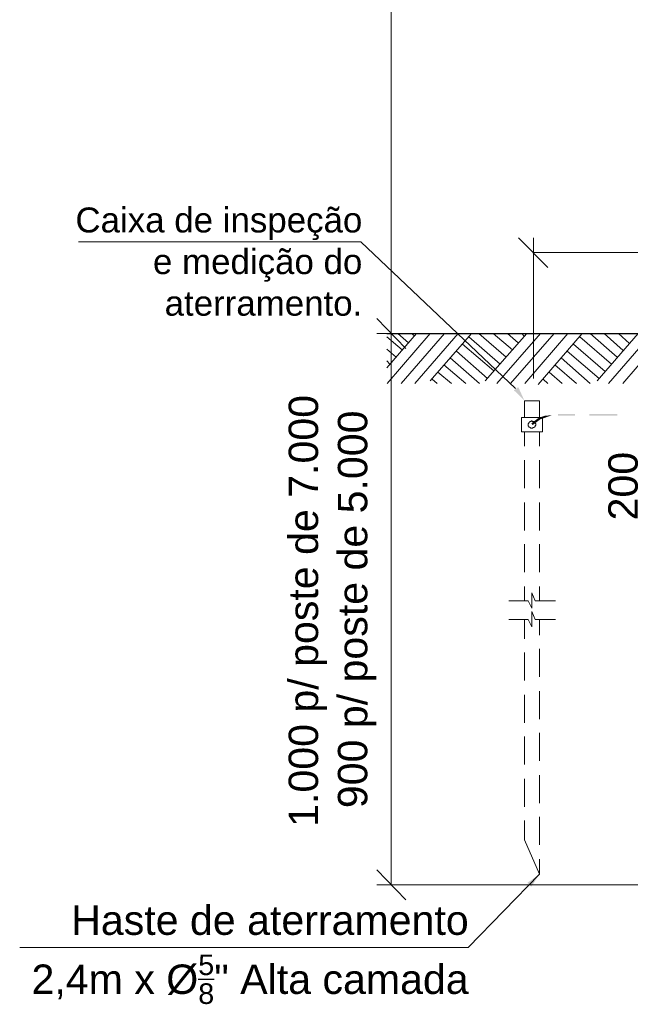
# Model space of a CAD drawing. Extents: x -98 to 248, y -55 to 13.
# Tile 95 of 117: x 168.74 to 169.98, y -12.08 to -10.07. Entities that reach past the tile are written whole.
import ezdxf

# ---------------------------------------------------------------- set-up
doc = ezdxf.new("R2010")
doc.units = 0
doc.header["$LTSCALE"] = 0.01
for name, color, linetype in [('Linha de chamada', 1, 'Continuous'), ('PDF5_0', 7, 'Continuous'), ('PDF5_COTAS_INDICAÇÕES', 5, 'Continuous'), ('PDF5_Text', 5, 'Continuous')]:
    doc.layers.add(name, color=color, linetype=linetype)
doc.styles.add('PDF Arial', font='arial.ttf')

# ---------------------------------------------------------------- blocks, each defined once
blk = doc.blocks.new('Padrão Monofasico')
at = {"layer": 'PDF5_0', "color": 5, "lineweight": 13}
for points in [[(-23.18, -168.581), (-25.169, -166.549)], [(-34.803, -209.499), (-32.815, -211.53)]]:
    blk.add_lwpolyline(points, dxfattribs=at)
blk.add_lwpolyline([(-34.803, -172.05), (-32.815, -174.081)], close=True, dxfattribs=at)
at = {"layer": 'PDF5_0', "lineweight": 25}
blk.add_lwpolyline([(-34.126, -173.066), (11.742, -173.066)], dxfattribs=at)
at = {"layer": 'PDF5_0', "lineweight": 9}
for points in [[(-34.126, -175.393), (-32.095, -173.066)], [(-34.084, -176.451), (-31.164, -173.066)], [(-32.645, -173.701), (-33.365, -173.066)], [(-33.153, -176.451), (-30.191, -173.066)], [(-32.222, -173.235), (-32.434, -173.066)], [(-32.222, -176.451), (-29.26, -173.066)], [(-31.164, -176.282), (-28.372, -173.066)], [(-26.002, -174.674), (-27.864, -173.066)], [(-27.441, -176.282), (-24.606, -173.066)], [(-25.579, -174.166), (-26.891, -173.066)], [(-26.637, -176.451), (-23.675, -173.066)], [(-25.198, -173.701), (-25.917, -173.066)], [(-25.706, -176.451), (-22.744, -173.066)], [(-24.775, -173.235), (-24.944, -173.066)], [(-24.733, -176.451), (-21.813, -173.066)], [(-23.844, -176.536), (-20.84, -173.066)], [(-18.47, -174.674), (-20.29, -173.066)], [(-19.824, -176.282), (-17.031, -173.066), (-17.074, -173.066)], [(-18.047, -174.208), (-19.359, -173.066)], [(-19.062, -176.451), (-16.1, -173.066)], [(-17.624, -173.743), (-18.385, -173.066)], [(-18.089, -176.451), (-15.17, -173.066)], [(-33.069, -174.166), (-34.126, -173.277)], [(-26.848, -175.605), (-28.964, -173.785)], [(-26.425, -175.139), (-28.541, -173.277)], [(-19.274, -175.647), (-21.432, -173.785)], [(-18.851, -175.139), (-21.009, -173.277)], [(-33.492, -174.674), (-34.126, -174.124)], [(-27.271, -176.113), (-29.387, -174.251)], [(-19.697, -176.113), (-21.855, -174.251)], [(-33.915, -175.139), (-34.126, -174.928)], [(-28.752, -176.451), (-30.233, -175.182)], [(-27.822, -176.451), (-29.81, -174.716)], [(-21.22, -176.451), (-22.701, -175.182)], [(-20.29, -176.451), (-22.278, -174.716)], [(-29.726, -176.451), (-30.657, -175.689)], [(-22.194, -176.451), (-23.082, -175.689)], [(-30.699, -176.451), (-31.037, -176.155)], [(-23.167, -176.451), (-23.505, -176.155)]]:
    blk.add_lwpolyline(points, dxfattribs=at)
at = {"layer": 'PDF5_0', "lineweight": 13}
for points in [[(-23.745, -178.778), (-23.745, -177.636), (-24.76, -177.636), (-24.76, -178.778)], [(-24.76, -180.725), (-24.76, -179.752)], [(-23.745, -179.752), (-23.745, -180.725)], [(-24.76, -183.56), (-24.76, -181.656)], [(-23.745, -181.656), (-23.745, -183.56)], [(-24.76, -186.437), (-24.76, -184.533)], [(-23.745, -184.533), (-23.745, -186.437)], [(-24.76, -189.272), (-24.76, -187.368)], [(-23.745, -187.368), (-23.745, -189.272)], [(-24.76, -191.219), (-24.76, -190.246)], [(-23.745, -190.246), (-23.745, -191.219)], [(-22.645, -191.219), (-24.041, -191.219), (-24.253, -190.669), (-24.253, -191.727), (-24.507, -191.219), (-25.818, -191.219)], [(-22.645, -192.488), (-24.041, -192.488), (-24.253, -191.938), (-24.253, -192.996), (-24.507, -192.488), (-25.818, -192.488)], [(-24.76, -193.8), (-24.76, -192.488)], [(-23.745, -192.488), (-23.745, -193.546)], [(-23.745, -194.477), (-23.745, -196.381)], [(-24.76, -196.635), (-24.76, -194.731)], [(-24.76, -199.512), (-24.76, -197.608)], [(-23.745, -197.354), (-23.745, -199.259)], [(-24.76, -202.347), (-24.76, -200.443)], [(-23.745, -200.189), (-23.745, -202.094)], [(-24.76, -205.225), (-24.76, -203.321)], [(-23.745, -203.067), (-23.745, -204.971)], [(-23.745, -205.902), (-23.745, -207.806)], [(-23.745, -208.779), (-23.745, -209.795), (-24.76, -207.468), (-24.76, -206.156)]]:
    blk.add_lwpolyline(points, dxfattribs=at)
at = {"layer": 'PDF5_0', "color": 5, "lineweight": 0}
blk.add_lwpolyline([(-24.253, -179.223, 0.152, 0.152, 0), (-23.745, -178.842, 0.127, 0.127, 0), (-23.131, -178.63, 0, 0, 0), (-22.475, -178.588, 0, 0, 0)], format="xyseb", dxfattribs=at)
at = {"layer": 'PDF5_0', "lineweight": 13}
for points in [[(-24.972, -179.752), (-24.972, -178.778), (-23.533, -178.778), (-23.533, -179.752)], [(-23.999, -179.244), (-23.999, -179.286), (-24.041, -179.328), (-24.041, -179.371), (-24.083, -179.413), (-24.126, -179.455), (-24.168, -179.455), (-24.21, -179.498), (-24.253, -179.498), (-24.295, -179.498), (-24.337, -179.498), (-24.38, -179.455), (-24.422, -179.413), (-24.464, -179.413), (-24.464, -179.371), (-24.507, -179.328), (-24.507, -179.286), (-24.507, -179.244), (-24.507, -179.201), (-24.464, -179.159), (-24.464, -179.117), (-24.422, -179.075), (-24.38, -179.032), (-24.337, -179.032), (-24.295, -178.99), (-24.253, -178.99), (-24.21, -179.032), (-24.168, -179.032), (-24.126, -179.032), (-24.083, -179.075), (-24.041, -179.117), (-24.041, -179.159), (-23.999, -179.201)]]:
    blk.add_lwpolyline(points, close=True, dxfattribs=at)
at = {"layer": 'PDF5_0', "color": 5, "transparency": 33554559}
for points in [[(-22.475, -178.651), (-22.475, -178.524), (-21.333, -178.651)], [(-22.475, -178.524), (-21.333, -178.651), (-21.333, -178.524)], [(-20.36, -178.651), (-20.36, -178.524), (-18.456, -178.651)], [(-20.36, -178.524), (-18.456, -178.651), (-18.456, -178.524)]]:
    blk.add_solid(points, dxfattribs=at)
at = {"layer": 'PDF5_COTAS_INDICAÇÕES', "lineweight": 13}
for points in [[(-33.83, -210.514), (-33.83, -173.066), (-33.83, -91.595)], [(-24.154, -176.113), (-24.154, -166.549)], [(-55.071, -166.821), (-35.892, -166.821), (-25.379, -176.79), (-35.892, -166.821), (-38.389, -166.821)], [(-2.912, -167.565), (-24.154, -167.565)], [(-23.745, -209.795), (-28.597, -214.771), (-59.063, -214.771)], [(-5.48, -210.514), (-34.803, -210.514)]]:
    blk.add_lwpolyline(points, dxfattribs=at)
blk.add_lwpolyline([(-34.803, -173.066), (-31.164, -173.066)], close=True, dxfattribs=at)
at = {"layer": 'PDF5_COTAS_INDICAÇÕES', "transparency": 33554559}
for points in [[(-25.48, -176.917), (-24.76, -177.636), (-25.184, -176.705)], [(-24.571, -210.388), (-23.745, -209.795), (-24.302, -210.654)]]:
    blk.add_solid(points, dxfattribs=at)
at = {"layer": 'PDF5_Text', "attachment_point": 9, "style": 'PDF Arial'}
for s, insert, char_height in [('Caixa de inspeção\\Pe medição do\\Paterramento.', (-35.781, -171.874), 1.69621), ('\\A1;Haste de aterramento\\P2,4m x %%C{\\H0.7x;\\S5/8;\\H1.42857x;"} Alta camada', (-28.554, -218.611), 1.99911)]:
    blk.add_mtext(s, dxfattribs=dict(at, insert=insert, char_height=char_height))
at = {"layer": 'PDF5_Text', "attachment_point": 7, "rotation": 90, "style": 'PDF Arial'}
for s, insert, char_height in [('1.000 p/ poste de 7.000', (-38.183, -206.579), 1.99911), ('900 p/ poste de 5.000', (-34.84, -205.309), 1.99911), ('200', (-17.04, -185.76), 1.9991)]:
    blk.add_mtext(s, dxfattribs=dict(at, insert=insert, char_height=char_height))

msp = doc.modelspace()

# ---------------------------------------------------------------- block references
at = {"layer": 'Linha de chamada', "xscale": 0.03, "yscale": 0.03, "zscale": 0.03}
msp.add_blockref('Padrão Monofasico', (170.5074, -5.5172), dxfattribs=at)

doc.saveas('drawing.dxf')
